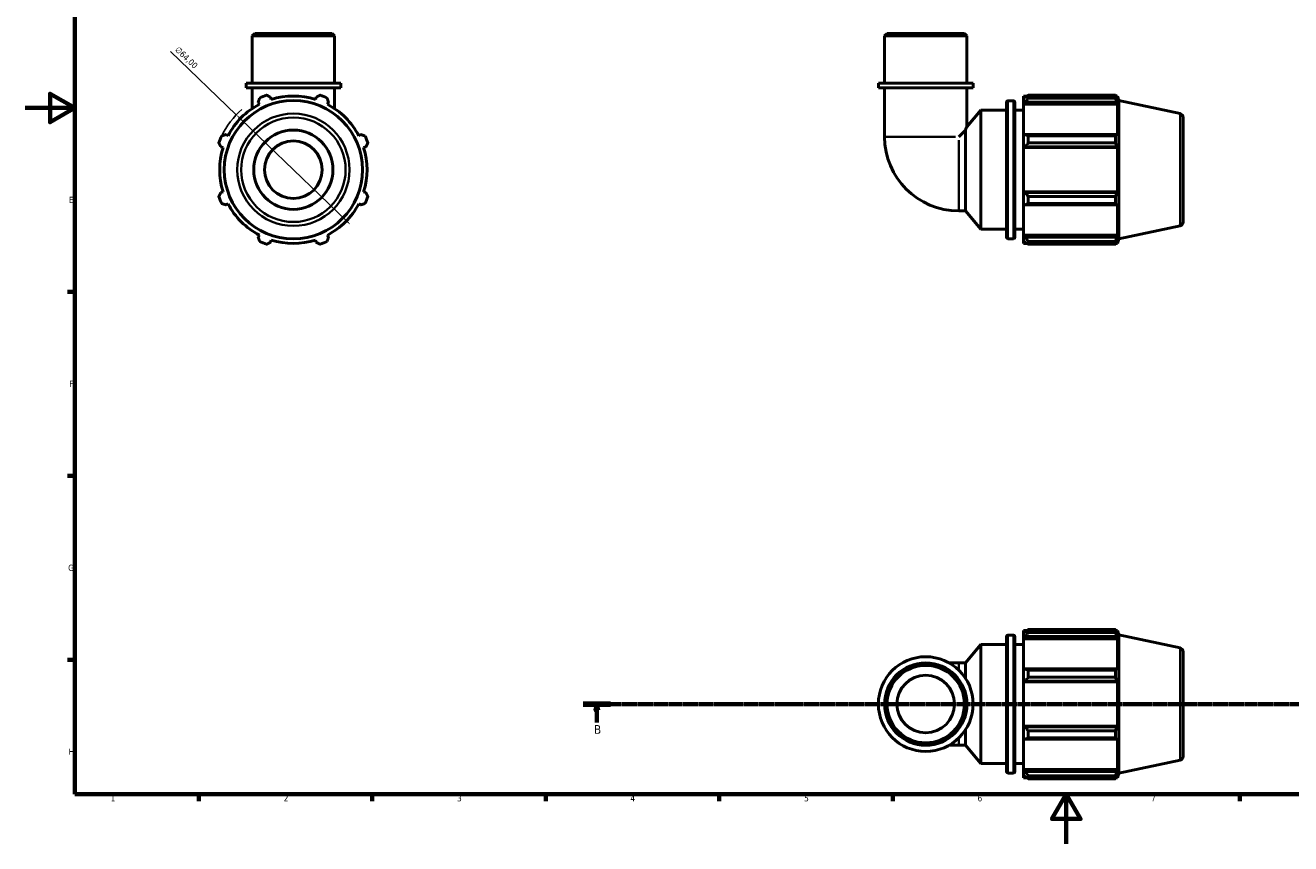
# Model space of a CAD drawing. Header units: millimetres. Extents: x 0 to 931, y 0 to 900.
# Tile 1 of 5: x 0 to 511, y 0 to 330. Entities that reach past the tile are written whole.
import ezdxf

# ---------------------------------------------------------------- set-up
doc = ezdxf.new("R2010")
doc.units = ezdxf.units.MM
doc.linetypes.add('CHAIN', pattern=[0.7087, 0.4724, -0.0591, 0.1181, -0.0591])
for name, color, linetype, lineweight in [('Border (ISO)', 7, 'Continuous', 70), ('Dimension (ISO)', 7, 'Continuous', 25), ('Section Line (ISO)', 7, 'CHAIN', 70), ('Visible (ISO)', 7, 'Continuous', 50), ('Visible Narrow (ISO)', 7, 'Continuous', 35)]:
    doc.layers.add(name, color=color, linetype=linetype, lineweight=lineweight)
doc.styles.add('Label Text (ISO)', font='tahoma.ttf')
doc.styles.add('Note Text (ISO)', font='tahoma.ttf')
doc.dimstyles.new('Default (ISO)', dxfattribs={"dimtxt": 2.5, "dimasz": 2.5, "dimexe": 3.175, "dimexo": 0, "dimgap": 0.762, "dimtad": 1, "dimrnd": 1e-08, "dimzin": 0, "dimtxsty": 'Note Text (ISO)', "dimcen": 0.09, "dimdle": 10, "dimclrd": 256, "dimclre": 256, "dimclrt": 232, "dimazin": 0, "dimtfac": 1.40208, "dimtmove": 0, "dimatfit": 3, "dimfxl": 1, "dimtolj": 1, "dimtzin": 0, "dimlwd": -1, "dimlwe": -1, "dimarcsym": 0})

# ---------------------------------------------------------------- blocks, each defined once
blk = doc.blocks.new('Borders Default Border')
at = {"layer": 'Border (ISO)'}
for p, q in [((20, 222.75), (17.1, 222.75)), ((20, 148.5), (17.1, 148.5)), ((20, 74.25), (17.1, 74.25)), ((70.08, 20), (70.08, 17.1)), ((140.17, 20), (140.17, 17.1)), ((210.25, 20), (210.25, 17.1)), ((280.33, 20), (280.33, 17.1)), ((350.42, 20), (350.42, 17.1)), ((490.58, 20), (490.58, 17.1))]:
    blk.add_line(p, q, dxfattribs=at)
at = {"layer": 'Border (ISO)', "flags": 128}
for points in [[(20, 20), (20, 574), (821, 574), (821, 20), (20, 20)], [(0, 297), (20, 297), (10, 302.77), (10, 291.23), (20, 297)], [(420.5, 0), (420.5, 20), (414.73, 10), (426.27, 10), (420.5, 20)]]:
    blk.add_lwpolyline(points, dxfattribs=at)
at = {"layer": 'Border (ISO)', "color": 232, "true_color": 0xca0064, "char_height": 2.5, "attachment_point": 7, "style": 'Note Text (ISO)'}
for s, insert in [('E', (17.64, 258.63)), ('F', (17.7, 184.38)), ('G', (17.31, 110.08)), ('H', (17.44, 35.88)), ('1', (34.48, 17.1)), ('2', (104.37, 17.1)), ('3', (174.43, 17.05)), ('4', (244.42, 17.1)), ('5', (314.64, 17.05)), ('6', (384.66, 17.05)), ('7', (454.77, 17.1))]:
    blk.add_mtext(s, dxfattribs=dict(at, insert=insert))
blk = doc.blocks.new('2dTransSection0')
at = {"layer": 'Section Line (ISO)', "linetype": 'CHAIN'}
blk.add_line((225.32, 56.35), (636.13, 56.35), dxfattribs=at)
at = {"layer": 'Section Line (ISO)', "linetype": 'Continuous', "lineweight": 140}
for p, q in [((225.32, 56.35), (236.38, 56.35)), ((625.07, 56.35), (636.13, 56.35))]:
    blk.add_line(p, q, dxfattribs=at)
at = {"layer": 'Section Line (ISO)', "linetype": 'Continuous'}
for p, q in [((230.85, 56.35), (230.35, 53.85)), ((230.85, 53.85), (230.85, 56.35)), ((231.35, 53.85), (230.85, 56.35)), ((630.6, 56.35), (630.1, 53.85)), ((630.6, 53.85), (630.6, 56.35)), ((631.1, 53.85), (630.6, 56.35)), ((230.35, 53.85), (231.35, 53.85)), ((230.85, 48.9), (230.85, 53.85)), ((630.1, 53.85), (631.1, 53.85)), ((630.6, 48.9), (630.6, 53.85))]:
    blk.add_line(p, q, dxfattribs=at)
at = {"layer": 'Section Line (ISO)', "linetype": 'Continuous', "flags": 128}
for points in [[(231.35, 53.85), (230.85, 56.35), (230.35, 53.85), (231.35, 53.85)], [(631.1, 53.85), (630.6, 56.35), (630.1, 53.85), (631.1, 53.85)]]:
    blk.add_lwpolyline(points, dxfattribs=at)
at = {"layer": 'Section Line (ISO)'}
for points in [[(231.35, 53.85), (230.85, 56.35), (230.35, 53.85), (231.35, 53.85)], [(631.1, 53.85), (630.6, 56.35), (630.1, 53.85), (631.1, 53.85)]]:
    blk.add_solid(points, dxfattribs=at)
at = {"layer": 'Section Line (ISO)', "char_height": 3.5, "attachment_point": 7, "style": 'Label Text (ISO)'}
for insert in [(229.78, 44.35), (629.53, 44.35)]:
    blk.add_mtext('B', dxfattribs=dict(at, insert=insert))
blk = doc.blocks.new('*D12')
at = {"layer": 'Defpoints', "color": 0, "transparency": 16777216}
for p in [(85.21, 294.25), (131.35, 249.9)]:
    blk.add_point(p, dxfattribs=at)
at = {"layer": 'Dimension (ISO)', "transparency": 16777216}
for p, q in [((85.21, 294.25), (58.69, 319.73)), ((129.55, 251.63), (87.01, 292.51))]:
    blk.add_line(p, q, dxfattribs=at)
blk.add_arc((108.28, 272.07), 32, 130.4514, 154.792, dxfattribs=at)
for points in [[(87.3, 292.81), (86.72, 292.21), (85.21, 294.25)], [(129.84, 251.93), (129.26, 251.33), (131.35, 249.9)]]:
    blk.add_solid(points, dxfattribs=at)
at = {"layer": 'Dimension (ISO)', "color": 232, "true_color": 0xca0064, "transparency": 16777216, "insert": (62, 322.07), "char_height": 2.5, "attachment_point": 1, "rotation": 316.1362, "style": 'Note Text (ISO)'}
blk.add_mtext('\\A1;∅64,00', dxfattribs=at)

msp = doc.modelspace()

# ---------------------------------------------------------------- linework, layer by layer
at = {"layer": 'Visible (ISO)'}
for p, q in [((92.654, 327.072), (91.657, 326.074)), ((124.906, 326.074), (91.657, 326.074)), ((91.657, 307.072), (91.657, 326.074)), ((92.654, 327.072), (123.908, 327.072)), ((123.908, 327.072), (124.906, 326.074)), ((124.906, 307.072), (124.906, 326.074)), ((348.102, 327.072), (347.105, 326.074)), ((380.354, 326.074), (347.105, 326.074)), ((347.105, 307.072), (347.105, 326.074)), ((348.102, 327.072), (379.356, 327.072)), ((379.356, 327.072), (380.354, 326.074)), ((380.354, 307.072), (380.354, 326.074)), ((127.4, 307.072), (89.163, 307.072)), ((89.163, 305.072), (89.163, 307.072)), ((127.4, 305.072), (127.4, 307.072)), ((382.848, 307.072), (344.611, 307.072)), ((344.611, 305.072), (344.611, 307.072)), ((382.848, 305.072), (382.848, 307.072)), ((127.4, 305.072), (89.163, 305.072)), ((91.657, 305.072), (91.657, 296.755)), ((124.906, 305.072), (124.906, 296.755)), ((382.848, 305.072), (344.611, 305.072)), ((347.105, 305.072), (347.105, 285.371)), ((380.354, 305.072), (380.354, 289.443)), ((403.249, 301.832), (403.249, 300.76)), ((403.249, 301.832), (404.612, 301.832)), ((405.169, 302.181), (405.169, 301.024)), ((405.169, 302.181), (440.406, 302.181)), ((440.406, 301.024), (440.406, 302.181)), ((440.587, 301.832), (441.134, 301.832)), ((441.729, 299.998), (441.134, 301.832)), ((441.134, 300.454), (441.134, 301.832)), ((94.096, 299.321), (94.54, 298.469)), ((99.332, 300.454), (99.044, 301.37)), ((117.519, 301.37), (117.23, 300.454)), ((122.023, 298.469), (122.466, 299.321)), ((396.316, 244.872), (396.316, 299.272)), ((396.956, 299.912), (399.143, 299.912)), ((399.783, 299.272), (399.783, 244.872)), ((403.889, 301.37), (403.249, 300.76)), ((403.249, 298.753), (403.249, 300.76)), ((403.249, 298.753), (403.889, 299.321)), ((403.249, 298.469), (403.249, 298.753)), ((403.249, 298.469), (403.249, 285.961)), ((403.249, 298.469), (441.134, 298.469)), ((403.889, 299.321), (440.822, 299.321)), ((440.406, 301.024), (405.169, 301.024)), ((441.134, 300.454), (440.822, 301.37)), ((440.822, 299.321), (441.134, 298.469)), ((441.134, 285.813), (441.134, 298.469)), ((441.729, 244.145), (441.729, 299.998)), ((466.462, 294.741), (441.729, 299.998)), ((380.354, 289.443), (385.916, 296.072)), ((385.916, 248.072), (385.916, 296.072)), ((385.916, 296.072), (396.316, 296.072)), ((399.783, 296.072), (403.249, 296.072)), ((467.729, 293.176), (467.729, 250.967)), ((81.884, 285.813), (81.032, 286.257)), ((135.53, 286.257), (134.679, 285.813)), ((379.727, 288.07), (377.029, 285.371)), ((379.727, 255.447), (379.727, 288.07)), ((403.889, 286.257), (403.249, 285.961)), ((440.822, 286.257), (403.889, 286.257)), ((441.134, 285.813), (440.822, 286.257)), ((78.983, 281.309), (79.899, 281.021)), ((136.664, 281.021), (137.58, 281.309)), ((403.249, 281.117), (403.249, 285.961)), ((403.249, 281.117), (403.889, 281.309)), ((403.889, 281.309), (440.822, 281.309)), ((405.169, 285.701), (405.169, 282.907)), ((405.169, 285.701), (440.406, 285.701)), ((440.406, 282.907), (405.169, 282.907)), ((440.406, 282.907), (440.406, 285.701)), ((440.822, 281.309), (441.134, 281.021)), ((403.249, 281.021), (403.249, 281.117)), ((403.249, 281.021), (403.249, 263.123)), ((403.249, 281.021), (441.134, 281.021)), ((441.134, 263.123), (441.134, 281.021)), ((79.899, 263.123), (78.983, 262.834)), ((137.58, 262.834), (136.664, 263.123)), ((403.249, 263.027), (403.249, 263.123)), ((403.249, 263.123), (441.134, 263.123)), ((403.889, 262.834), (403.249, 263.027)), ((403.249, 258.182), (403.249, 263.027)), ((440.822, 262.834), (403.889, 262.834)), ((405.169, 261.236), (405.169, 258.443)), ((405.169, 261.236), (440.406, 261.236)), ((440.406, 258.443), (440.406, 261.236)), ((441.134, 263.123), (440.822, 262.834)), ((81.032, 257.887), (81.884, 258.33)), ((134.679, 258.33), (135.53, 257.887)), ((403.249, 258.182), (403.889, 257.887)), ((403.249, 258.182), (403.249, 245.674)), ((403.889, 257.887), (440.822, 257.887)), ((440.406, 258.443), (405.169, 258.443)), ((440.822, 257.887), (441.134, 258.33)), ((441.134, 245.674), (441.134, 258.33)), ((377.029, 255.447), (379.727, 255.447)), ((379.727, 255.447), (385.916, 248.072)), ((94.54, 245.674), (94.096, 244.823)), ((122.466, 244.823), (122.023, 245.674)), ((385.916, 248.072), (396.316, 248.072)), ((399.783, 248.072), (403.249, 248.072)), ((403.249, 245.391), (403.249, 245.674)), ((403.249, 245.674), (441.134, 245.674)), ((403.249, 243.384), (403.249, 245.391)), ((403.889, 244.823), (403.249, 245.391)), ((441.134, 245.674), (440.822, 244.823)), ((466.462, 249.402), (441.729, 244.145)), ((99.044, 242.774), (99.332, 243.689)), ((117.23, 243.689), (117.519, 242.774)), ((396.956, 244.232), (399.143, 244.232)), ((403.249, 243.384), (403.889, 242.774)), ((403.249, 243.384), (403.249, 242.312)), ((403.249, 242.312), (404.612, 242.312)), ((440.822, 244.823), (403.889, 244.823)), ((405.169, 243.119), (405.169, 241.962)), ((405.169, 243.119), (440.406, 243.119)), ((440.406, 241.962), (405.169, 241.962)), ((440.406, 241.962), (440.406, 243.119)), ((440.587, 242.312), (441.134, 242.312)), ((440.822, 242.774), (441.134, 243.689)), ((441.729, 244.145), (441.134, 242.312)), ((441.134, 242.312), (441.134, 243.689)), ((396.316, 29.15), (396.316, 83.55)), ((396.956, 84.19), (399.143, 84.19)), ((399.783, 83.55), (399.783, 29.15)), ((403.249, 86.11), (403.249, 85.037)), ((403.249, 86.11), (404.612, 86.11)), ((403.889, 85.648), (403.249, 85.037)), ((403.249, 83.031), (403.249, 85.037)), ((403.249, 83.031), (403.889, 83.599)), ((403.249, 82.747), (403.249, 83.031)), ((403.249, 82.747), (403.249, 70.239)), ((403.249, 82.747), (441.134, 82.747)), ((403.889, 83.599), (440.822, 83.599)), ((405.169, 86.459), (405.169, 85.302)), ((405.169, 86.459), (440.406, 86.459)), ((440.406, 85.302), (405.169, 85.302)), ((440.406, 85.302), (440.406, 86.459)), ((440.587, 86.11), (441.134, 86.11)), ((441.134, 84.732), (440.822, 85.648)), ((440.822, 83.599), (441.134, 82.747)), ((441.729, 84.276), (441.134, 86.11)), ((441.134, 84.732), (441.134, 86.11)), ((441.134, 70.091), (441.134, 82.747)), ((441.729, 28.423), (441.729, 84.276)), ((466.462, 79.019), (441.729, 84.276)), ((379.727, 72.974), (385.916, 80.35)), ((385.916, 32.35), (385.916, 80.35)), ((385.916, 80.35), (396.316, 80.35)), ((399.783, 80.35), (403.249, 80.35)), ((467.729, 77.454), (467.729, 35.245)), ((377.029, 72.974), (373.17, 72.974)), ((377.029, 72.974), (379.727, 72.974)), ((379.727, 66.817), (379.727, 72.974)), ((403.889, 70.535), (403.249, 70.239)), ((403.249, 65.395), (403.249, 70.239)), ((440.822, 70.535), (403.889, 70.535)), ((405.169, 69.979), (405.169, 67.185)), ((405.169, 69.979), (440.406, 69.979)), ((440.406, 67.185), (405.169, 67.185)), ((440.406, 67.185), (440.406, 69.979)), ((441.134, 70.091), (440.822, 70.535)), ((403.249, 65.395), (403.889, 65.587)), ((403.249, 65.299), (403.249, 65.395)), ((403.249, 65.299), (403.249, 47.401)), ((403.249, 65.299), (441.134, 65.299)), ((403.889, 65.587), (440.822, 65.587)), ((440.822, 65.587), (441.134, 65.299)), ((441.134, 47.401), (441.134, 65.299)), ((403.249, 47.304), (403.249, 47.401)), ((403.249, 47.401), (441.134, 47.401)), ((403.249, 42.46), (403.249, 47.304)), ((403.889, 47.112), (403.249, 47.304)), ((440.822, 47.112), (403.889, 47.112)), ((441.134, 47.401), (440.822, 47.112)), ((379.727, 39.725), (379.727, 45.882)), ((403.249, 42.46), (403.249, 29.952)), ((403.249, 42.46), (403.889, 42.165)), ((403.889, 42.165), (440.822, 42.165)), ((405.169, 45.514), (405.169, 42.721)), ((405.169, 45.514), (440.406, 45.514)), ((440.406, 42.721), (405.169, 42.721)), ((440.406, 42.721), (440.406, 45.514)), ((440.822, 42.165), (441.134, 42.608)), ((441.134, 29.952), (441.134, 42.608)), ((373.17, 39.725), (377.029, 39.725)), ((377.029, 39.725), (379.727, 39.725)), ((379.727, 39.725), (385.916, 32.35)), ((385.916, 32.35), (396.316, 32.35)), ((399.783, 32.35), (403.249, 32.35)), ((466.462, 33.68), (441.729, 28.423)), ((396.956, 28.51), (399.143, 28.51)), ((403.249, 29.668), (403.249, 29.952)), ((403.249, 29.952), (441.134, 29.952)), ((403.249, 27.662), (403.249, 29.668)), ((403.889, 29.101), (403.249, 29.668)), ((403.249, 27.662), (403.249, 26.59)), ((403.249, 27.662), (403.889, 27.051)), ((403.249, 26.59), (404.612, 26.59)), ((440.822, 29.101), (403.889, 29.101)), ((405.169, 27.397), (405.169, 26.24)), ((405.169, 27.397), (440.406, 27.397)), ((440.406, 26.24), (405.169, 26.24)), ((440.406, 26.24), (440.406, 27.397)), ((440.587, 26.59), (441.134, 26.59)), ((441.134, 29.952), (440.822, 29.101)), ((440.822, 27.051), (441.134, 27.967)), ((441.729, 28.423), (441.134, 26.59)), ((441.134, 26.59), (441.134, 27.967))]:
    msp.add_line(p, q, dxfattribs=at)
for centre, radius in [((108.281, 272.072), 27.926), ((108.281, 272.072), 16), ((108.281, 272.072), 11.637), ((363.729, 56.35), 19.118), ((363.729, 56.35), 16.625), ((363.729, 56.35), 15.627), ((363.729, 56.35), 11.637)]:
    msp.add_circle(centre, radius, dxfattribs=at)
for centre, radius, start, end in [((108.281, 272.072), 32, 109.79198, 115.20802), ((108.281, 272.072), 29.76, 72.5, 107.5), ((108.281, 272.072), 32, 64.79198, 70.20802), ((108.281, 272.072), 29.76, 117.5, 152.5), ((108.281, 272.072), 29.76, 27.5, 62.5), ((396.956, 299.272), 0.64, 90, 180), ((399.143, 299.272), 0.64, 0, 90), ((466.129, 293.176), 1.6, 0, 78), ((108.281, 272.072), 32, 154.79198, 160.20802), ((108.281, 272.072), 32, 19.79198, 25.20802), ((377.029, 285.371), 29.924, 180, 270), ((108.281, 272.072), 29.76, 162.5, 197.5), ((108.281, 272.072), 29.76, 342.5, 17.5), ((108.281, 272.072), 32, 199.79198, 205.20802), ((108.281, 272.072), 32, 334.79198, 340.20802), ((108.281, 272.072), 29.76, 207.5, 242.5), ((108.281, 272.072), 29.76, 297.5, 332.5), ((466.129, 250.967), 1.6, 282, 0), ((108.281, 272.072), 32, 244.79198, 250.20802), ((108.281, 272.072), 29.76, 252.5, 287.5), ((108.281, 272.072), 32, 289.79198, 295.20802), ((396.956, 244.872), 0.64, 180, 270), ((399.143, 244.872), 0.64, 270, 0), ((396.956, 83.55), 0.64, 90, 180), ((399.143, 83.55), 0.64, 0, 90), ((466.129, 77.454), 1.6, 0, 78), ((466.129, 35.245), 1.6, 282, 0), ((396.956, 29.15), 0.64, 180, 270), ((399.143, 29.15), 0.64, 270, 0)]:
    msp.add_arc(centre, radius, start, end, dxfattribs=at)
for points, weights in [([(97.446, 302.181), (98.261, 301.767), (99.044, 301.37)], [1, 1.00143988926, 1.00206317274]), ([(117.519, 301.37), (118.302, 301.767), (119.117, 302.181)], [1.00206317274, 1.00143988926, 1]), ([(405.169, 302.181), (404.504, 301.767), (403.889, 301.37)], [1.01887259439, 1.01329853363, 1.00693231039]), ([(440.406, 302.181), (440.622, 301.767), (440.822, 301.37)], [1, 1.00143988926, 1.00206317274]), ([(94.096, 299.321), (94.369, 300.155), (94.652, 301.024)], [1.00206317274, 1.00143988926, 1]), ([(121.91, 301.024), (122.194, 300.155), (122.466, 299.321)], [1, 1.00143988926, 1.00206317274]), ([(403.889, 299.321), (404.504, 300.155), (405.169, 301.024)], [1.00693231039, 1.01329853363, 1.01887259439]), ([(440.822, 299.321), (440.622, 300.155), (440.406, 301.024)], [1.00206317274, 1.00143988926, 1]), ([(79.329, 285.701), (80.198, 285.984), (81.032, 286.257)], [1, 1.00143988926, 1.00206317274]), ([(135.53, 286.257), (136.365, 285.984), (137.234, 285.701)], [1.00206317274, 1.00143988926, 1]), ([(405.169, 285.701), (404.504, 285.984), (403.889, 286.257)], [1.01887259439, 1.01329853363, 1.00693231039]), ([(440.406, 285.701), (440.622, 285.984), (440.822, 286.257)], [1, 1.00143988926, 1.00206317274]), ([(78.983, 281.309), (78.586, 282.092), (78.172, 282.907)], [1.00206317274, 1.00143988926, 1]), ([(138.391, 282.907), (137.977, 282.092), (137.58, 281.309)], [1, 1.00143988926, 1.00206317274]), ([(403.889, 281.309), (404.504, 282.092), (405.169, 282.907)], [1.00693231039, 1.01329853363, 1.01887259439]), ([(440.822, 281.309), (440.622, 282.092), (440.406, 282.907)], [1.00206317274, 1.00143988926, 1]), ([(78.172, 261.236), (78.586, 262.052), (78.983, 262.834)], [1, 1.00143988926, 1.00206317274]), ([(137.58, 262.834), (137.977, 262.052), (138.391, 261.236)], [1.00206317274, 1.00143988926, 1]), ([(405.169, 261.236), (404.504, 262.052), (403.889, 262.834)], [1.01887259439, 1.01329853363, 1.00693231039]), ([(440.406, 261.236), (440.622, 262.052), (440.822, 262.834)], [1, 1.00143988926, 1.00206317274]), ([(81.032, 257.887), (80.198, 258.159), (79.329, 258.443)], [1.00206317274, 1.00143988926, 1]), ([(137.234, 258.443), (136.365, 258.159), (135.53, 257.887)], [1, 1.00143988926, 1.00206317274]), ([(403.889, 257.887), (404.504, 258.159), (405.169, 258.443)], [1.00693231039, 1.01329853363, 1.01887259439]), ([(440.822, 257.887), (440.622, 258.159), (440.406, 258.443)], [1.00206317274, 1.00143988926, 1]), ([(94.652, 243.119), (94.369, 243.988), (94.096, 244.823)], [1, 1.00143988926, 1.00206317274]), ([(99.044, 242.774), (98.261, 242.376), (97.446, 241.962)], [1.00206317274, 1.00143988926, 1]), ([(119.117, 241.962), (118.302, 242.376), (117.519, 242.774)], [1, 1.00143988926, 1.00206317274]), ([(122.466, 244.823), (122.194, 243.988), (121.91, 243.119)], [1.00206317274, 1.00143988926, 1]), ([(405.169, 243.119), (404.504, 243.988), (403.889, 244.823)], [1.01887259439, 1.01329853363, 1.00693231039]), ([(403.889, 242.774), (404.504, 242.376), (405.169, 241.962)], [1.00693231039, 1.01329853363, 1.01887259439]), ([(440.406, 243.119), (440.622, 243.988), (440.822, 244.823)], [1, 1.00143988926, 1.00206317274]), ([(440.822, 242.774), (440.622, 242.376), (440.406, 241.962)], [1.00206317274, 1.00143988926, 1]), ([(405.169, 86.459), (404.504, 86.045), (403.889, 85.648)], [1.01887259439, 1.01329853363, 1.00693231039]), ([(403.889, 83.599), (404.504, 84.433), (405.169, 85.302)], [1.00693231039, 1.01329853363, 1.01887259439]), ([(440.406, 86.459), (440.622, 86.045), (440.822, 85.648)], [1, 1.00143988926, 1.00206317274]), ([(440.822, 83.599), (440.622, 84.433), (440.406, 85.302)], [1.00206317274, 1.00143988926, 1]), ([(405.169, 69.979), (404.504, 70.262), (403.889, 70.535)], [1.01887259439, 1.01329853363, 1.00693231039]), ([(403.889, 65.587), (404.504, 66.37), (405.169, 67.185)], [1.00693231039, 1.01329853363, 1.01887259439]), ([(440.406, 69.979), (440.622, 70.262), (440.822, 70.535)], [1, 1.00143988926, 1.00206317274]), ([(440.822, 65.587), (440.622, 66.37), (440.406, 67.185)], [1.00206317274, 1.00143988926, 1]), ([(405.169, 45.514), (404.504, 46.329), (403.889, 47.112)], [1.01887259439, 1.01329853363, 1.00693231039]), ([(440.406, 45.514), (440.622, 46.329), (440.822, 47.112)], [1, 1.00143988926, 1.00206317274]), ([(403.889, 42.165), (404.504, 42.437), (405.169, 42.721)], [1.00693231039, 1.01329853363, 1.01887259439]), ([(440.822, 42.165), (440.622, 42.437), (440.406, 42.721)], [1.00206317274, 1.00143988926, 1]), ([(405.169, 27.397), (404.504, 28.266), (403.889, 29.101)], [1.01887259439, 1.01329853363, 1.00693231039]), ([(403.889, 27.051), (404.504, 26.654), (405.169, 26.24)], [1.00693231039, 1.01329853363, 1.01887259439]), ([(440.406, 27.397), (440.622, 28.266), (440.822, 29.101)], [1, 1.00143988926, 1.00206317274]), ([(440.822, 27.051), (440.622, 26.654), (440.406, 26.24)], [1.00206317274, 1.00143988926, 1])]:
    msp.add_rational_spline(points, weights, degree=2, dxfattribs=at)
msp.add_open_spline([(379.727, 288.07), (379.88, 288.411), (380.017, 288.714), (380.274, 289.272), (380.354, 289.443), (380.354, 289.443)], degree=3, knots=[6.25903486, 6.25903486, 6.25903486, 6.25903486, 6.44771268, 6.44771268, 6.71903417, 6.71903417, 6.71903417, 6.71903417], dxfattribs=at)
at = {"layer": 'Visible Narrow (ISO)'}
for p, q in [((396.956, 299.569), (396.956, 244.575)), ((399.143, 244.575), (399.143, 299.569)), ((466.462, 249.682), (466.462, 294.462)), ((347.234, 285.371), (375.683, 285.371)), ((377.029, 255.577), (377.029, 284.025)), ((396.956, 83.847), (396.956, 28.852)), ((399.143, 28.852), (399.143, 83.847)), ((466.462, 33.959), (466.462, 78.74)), ((377.029, 70.358), (377.029, 72.967)), ((377.029, 39.733), (377.029, 42.341))]:
    msp.add_line(p, q, dxfattribs=at)
for radius in [22.669, 21.104]:
    msp.add_circle((108.281, 272.072), radius, dxfattribs=at)

# ---------------------------------------------------------------- block references
msp.add_blockref('Borders Default Border', (0, 0))
at = {"layer": 'Section Line (ISO)'}
msp.add_blockref('2dTransSection0', (0, 0), dxfattribs=at)

# ---------------------------------------------------------------- dimensions: what is measured, and where the dimension line sits
at = {"layer": 'Dimension (ISO)'}
dim = msp.add_diameter_dim_2p(p1=(131.353, 249.898), p2=(85.21, 294.246), dimstyle='Default (ISO)', override={"dimdec": 2, "dimlfac": 1, "dimtp": 0, "dimtm": 0, "dimtdec": 2, "dimatfit": 2}, dxfattribs=at)
dim.commit()
dim.dimension.update_dxf_attribs({"geometry": '*D12', "text_midpoint": (63.202, 315.398), "dimtype": 163})

doc.saveas('drawing.dxf')
